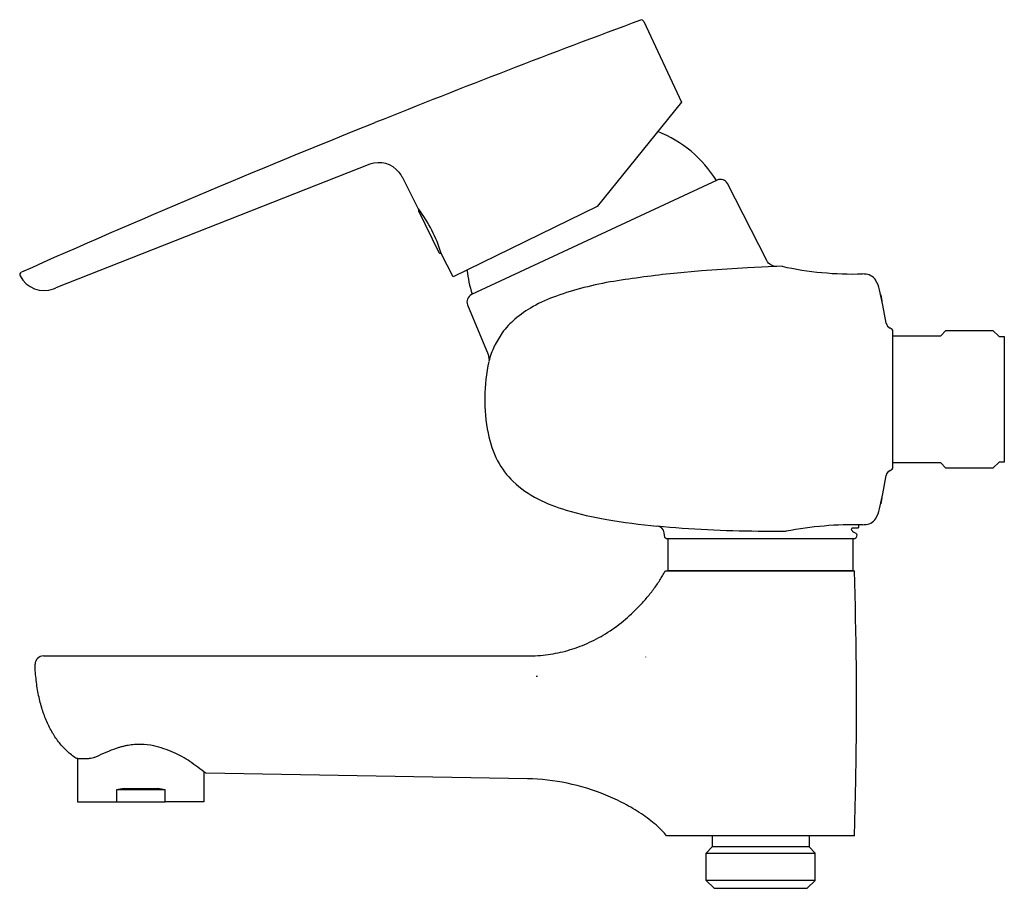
# Model space of a CAD drawing. Header units: millimetres. Extents: x -186 to 0, y -92 to 72.
import ezdxf

# ---------------------------------------------------------------- set-up
doc = ezdxf.new("R2010")
doc.units = ezdxf.units.MM
doc.header["$MEASUREMENT"] = 0
doc.layers.add('PLANNING', color=1, linetype='Continuous')

# ---------------------------------------------------------------- blocks, each defined once
blk = doc.blocks.new('250000_r')
at = {"layer": 'PLANNING'}
for p, q in [((-68.05, 71.32, 0), (-60.95, 56.07, 0)), ((-60.95, 56.07, 0), (-76.86, 36.42, 0)), ((-119.78, 44.37, 0), (-179.05, 21.02, 0)), ((-110.58, 35.93, 0), (-113.63, 41.94, 0)), ((-110.58, 35.6, 0), (-106.72, 27.69, 0)), ((-110.58, 35.6, 0), (-110.58, 35.6, 0)), ((-76.86, 36.42, 0), (-104.06, 23.15, 0)), ((-106.72, 27.69, 0), (-106.72, 27.69, 0)), ((-106.34, 27.66, 0), (-106.45, 27.6, 0)), ((-104.06, 23.15, 0), (-106.31, 27.56, 0)), ((-57.13, 24.25, 0), (-62.39, 23.78, 0)), ((-48.5, 24.83, 0), (-57.13, 24.25, 0)), ((-41.96, 25.11, 0), (-48.5, 24.83, 0)), ((-26.43, 23.65, 0), (-26.79, 23.68, 0)), ((-22.9, 17.78, 0), (-23.53, 20.68, 0)), ((-23.33, 19.75, 0), (-23.14, 18.54, 0)), ((-22.32, 14.36, 0), (-22.9, 17.78, 0)), ((-21.15, 13.21, 0), (-21.57, 13.45, 0)), ((-21.05, 13.02, 0), (-21.15, 13.21, 0)), ((-21.05, -13.02, 0), (-21.05, 13.02, 0)), ((-21, 12), (-12, 12)), ((-12, 12), (-11.03, 12.97)), ((-11.03, 12.97), (-2.14, 12.97)), ((-2.14, 12.97), (-1, 11.85)), ((-1, 11.85), (0, 11.85)), ((0, 11.85), (0, -11.85)), ((-12, -12), (-21, -12)), ((-11.03, -12.97), (-12, -12)), ((-2.14, -12.97), (-11.03, -12.97)), ((-1, -11.85), (-2.14, -12.97)), ((0, -11.85), (-1, -11.85)), ((-22.91, -17.81, 0), (-22.33, -14.37, 0)), ((-21.57, -13.45, 0), (-21.15, -13.21, 0)), ((-21.15, -13.21, 0), (-21.05, -13.02, 0)), ((-23.53, -20.68, 0), (-22.91, -17.81, 0)), ((-23.14, -18.53, 0), (-23.33, -19.75, 0)), ((-26.79, -23.68, 0), (-26.43, -23.65, 0)), ((-46.44, -24.86, 0), (-41.17, -24.91, 0)), ((-64.03, -32.4, 0), (-28.3, -32.4, 0)), ((-182.97, -50.09, 0), (-182.97, -50.02, 0)), ((-181.37, -48.43, 0), (-90, -48.43, 0)), ((-67.71, -48.63, 0), (-67.71, -48.64, 0)), ((-88.14, -52.29, 0), (-88.4, -52.29, 0)), ((-174.93, -67.81, 0), (-174.93, -75.95, 0)), ((-151.08, -70.31, 0), (-151.08, -75.95, 0)), ((-90, -71.63, 0), (-150.75, -70.57, 0)), ((-167.61, -73.74, 0), (-167.61, -75.95, 0)), ((-158.4, -73.74, 0), (-167.61, -73.74, 0)), ((-166.16, -73.45, 0), (-159.85, -73.45, 0)), ((-158.4, -75.95, 0), (-158.4, -73.74, 0)), ((-174.93, -75.95, 0), (-167.61, -75.95, 0)), ((-167.61, -75.95, 0), (-158.4, -75.95, 0)), ((-151.08, -75.95, 0), (-158.4, -75.95, 0)), ((-63.74, -82.4, 0), (-63.75, -82.39, 0)), ((-28.3, -82.4, 0), (-63.74, -82.4, 0)), ((-55.15, -82.4, 0), (-55.15, -84.5, 0)), ((-36.85, -82.4, 0), (-36.85, -84.5, 0)), ((-55.15, -84.5), (-56.29, -85.64)), ((-36.85, -84.5), (-55.15, -84.5)), ((-36.85, -84.5), (-35.71, -85.64)), ((-56.29, -85.64), (-35.71, -85.64)), ((-56.29, -90.81), (-56.29, -85.64)), ((-35.71, -90.81), (-35.71, -85.64)), ((-35.71, -90.81), (-56.29, -90.81)), ((-54.8, -92.3), (-56.29, -90.81)), ((-37.2, -92.3), (-35.71, -90.81)), ((-54.8, -92.3), (-37.2, -92.3))]:
    blk.add_line(p, q, dxfattribs=at)
for points in [[(-42.95, 25.09, -0.28904), (-44.83, 26.21), (-52.25, 40.73, 0.400024), (-54.21, 41.39), (-100.57, 19.77, 0.39863), (-101.31, 17.81), (-97.4, 8.49), (-97.25, 7.4)], [(-28.63, -24.97), (-28.03, -25.28, -0.2833), (-27.86, -25.59), (-27.95, -26.07, -0.339006), (-28.24, -26.3), (-63.76, -26.3, -0.324597), (-64.05, -26.07), (-64.21, -25.17, 0.329612), (-65.5, -23.91)], [(-27.5, -23.69), (-27.52, -24.1), (-27.65, -24.3), (-28.71, -24.3), (-28.87, -24.36), (-28.92, -24.66, -0.452369), (-28.65, -25.01)]]:
    blk.add_lwpolyline(points, format="xyb", dxfattribs=at)
blk.add_lwpolyline([(-63.5, -26.3), (-63.5, -32.3), (-28.5, -32.3), (-28.5, -26.3)], dxfattribs=at)
for centre, radius, start, end in [((629.99, -1812.37, 0), 2009.33, 110.34745, 111.87943), ((-68.51, 71.11, 0), 0.5, 25, 110.3474), ((626.63, -1803.67, 0), 2000, 111.88301, 113.95932), ((-73.85, 29.14, 0), 23, 31.9798, 68.4877), ((-118.08, 39.67, 0), 5, 39.5025, 109.8933), ((-117.97, 39.77, 0), 4.85, 26.5959, 39.5025), ((-110.4, 35.69, 0), 0.2, 124.9581, 205.9806), ((-131.53, 20.02, 0), 26.31, 26.913, 37.2186), ((-130.92, 20.19, 0), 25.69, 16.6564, 27.1802), ((-106.54, 27.78, 0), 0.201, 206.3493, 295.6492), ((-78.57, 26.94, 0), 23, 186.253, 198.0202), ((-28.55, 86.17, 0), 62.51, 257.6128, 271.6168), ((-185.35, 23.54, 0), 0.5, 113.9593, 206.0443), ((-181.26, 25.61, 0), 5.08, 206.8524, 290.83), ((-39.36, -192.24, 0), 217.24, 96.0846, 99.0988), ((-26.38, 21.15, 0), 2.49, 32.4781, 91.0107), ((-29.63, 19.23, 0), 6.26, 13.3988, 31.4024), ((-194.09, 59.31, 0), 41.13, 290.83, 291.432), ((-61.62, -46.61, 0), 69.98, 104.6767, 109.1312), ((-64.36, -36.12, 0), 59.14, 99.0988, 104.6767), ((-75.93, -5.36, 0), 26.32, 109.1312, 119.6987), ((-77.35, -2.86, 0), 23.44, 119.6987, 129.9285), ((-83.57, 4.57, 0), 13.76, 129.9285, 144.5501), ((-20.78, 14.87, 0), 1.62, 198.2419, 241.0957), ((-80.48, 2.37, 0), 17.54, 144.5501, 154.1537), ((-83.65, 3.91, 0), 14.02, 154.1537, 166.5159), ((-20.79, -14.87, 0), 1.62, 118.8723, 161.9308), ((-29.63, -19.23, 0), 6.27, 328.6018, 346.6085), ((-44.26, 210.28, 0), 235.15, 264.8053, 269.469), ((-28.34, -90.43, 0), 66.76, 88.6656, 101.0772), ((-26.38, -21.16, 0), 2.49, 268.9895, 327.5219), ((-809.3, -57.4, 0), 781.4, 359.19542, 1.8334), ((-181.37, -50.03, 0), 1.6, 90, 179.6156), ((-163.23, -78.16, 0), 13.03, 78.1497, 88.9831), ((-164.45, -83.3, 0), 18.3, 65.3732, 77.7157), ((-164.82, -84.78, 0), 19.81, 55.9146, 66.1805), ((-181.6, -109.23, 0), 49.46, 51.4137, 55.6963), ((-809.43, -57.4, 0), 781.53, 358.16672, 359.19542), ((-163.4, -91.07, 0), 17.84, 98.8871, 103.6366), ((-162.6, -91.07, 0), 17.84, 76.3634, 81.1129)]:
    blk.add_arc(centre, radius, start, end, dxfattribs=at)
for points, knots in [([(-97.29, 7.17, 0), (-97.82, 4.94, 0), (-98.28, 0.39, 0), (-97.77, -6.03, 0), (-96.02, -11.55, 0), (-91.5, -17.49, 0), (-83.89, -20.88, 0), (-74.54, -22.91, 0), (-68.72, -23.62, 0), (-65.56, -23.91, 0)], [372.281721, 372.281721, 372.281721, 372.281721, 379.153932, 385.964789, 391.486878, 396.393483, 407.866703, 415.730384, 425.30423, 425.30423, 425.30423, 425.30423]), ([(-90, -48.43, 0), (-88.7, -48.43, 0), (-86.13, -48.26, 0), (-82.33, -47.47, 0), (-78.69, -46.14, 0), (-75.17, -44.28, 0), (-71.86, -41.9, 0), (-69.29, -39.51, 0), (-67.39, -37.38, 0), (-66.06, -35.69, 0), (-65.08, -34.25, 0), (-64.47, -33.25, 0), (-64.19, -32.74, 0), (-64.08, -32.51, 0), (-64.03, -32.4, 0)], [323.501208, 323.501208, 323.501208, 323.501208, 327.403749, 331.206225, 335.108766, 339.011306, 343.113979, 347.316718, 349.518154, 351.669557, 353.77093, 354.746567, 355.171839, 355.52207, 355.52207, 355.52207, 355.52207]), ([(-175.25, -67.74, 0), (-175.84, -67.34, 0), (-176.96, -66.45, 0), (-178.44, -64.84, 0), (-179.72, -62.97, 0), (-180.8, -60.84, 0), (-181.67, -58.46, 0), (-182.34, -55.86, 0), (-182.78, -53.03, 0), (-182.93, -51.08, 0), (-182.97, -50.09, 0)], [209.572247, 209.572247, 209.572247, 209.572247, 211.718586, 213.842511, 216.111272, 218.524837, 220.986662, 223.689873, 226.586151, 229.556546, 229.556546, 229.556546, 229.556546]), ([(-163, -65.14, 0), (-163.39, -65.13, 0), (-163.99, -65.15, 0), (-164.78, -65.23, 0), (-165.38, -65.31, 0), (-165.97, -65.43, 0), (-166.57, -65.57, 0), (-168.29, -66.07, 0), (-169.75, -66.69, 0), (-170.99, -67.29, 0)], [196.857713, 196.857713, 196.857713, 196.857713, 198.024713, 198.651234, 199.236989, 199.840182, 200.471608, 201.084774, 205.208451, 205.208451, 205.208451, 205.208451]), ([(-170.99, -67.29, 0), (-171.14, -67.36, 0), (-171.38, -67.46, 0), (-171.7, -67.58, 0), (-172.02, -67.68, 0), (-172.47, -67.79, 0), (-173.06, -67.88, 0), (-173.77, -67.9, 0), (-174.39, -67.87, 0), (-174.84, -67.82, 0), (-175.08, -67.78, 0), (-175.2, -67.76, 0), (-175.25, -67.74, 0)], [205.208451, 205.208451, 205.208451, 205.208451, 205.704602, 206.001306, 206.241249, 206.708688, 207.371171, 208.046043, 208.837437, 209.212941, 209.410047, 209.572247, 209.572247, 209.572247, 209.572247]), ([(-63.75, -82.39, 0), (-64.02, -82.05, 0), (-64.66, -81.33, 0), (-65.77, -80.3, 0), (-67.07, -79.25, 0), (-69.04, -77.85, 0), (-71.73, -76.26, 0), (-76.34, -74.11, 0), (-82.43, -72.25, 0), (-87.48, -71.68, 0), (-90, -71.63, 0)], [96.554295, 96.554295, 96.554295, 96.554295, 97.873851, 99.42094, 101.104526, 102.879116, 106.655807, 110.478001, 118.122389, 125.67577, 125.67577, 125.67577, 125.67577])]:
    blk.add_open_spline(points, degree=3, knots=knots, dxfattribs=at)

msp = doc.modelspace()

# ---------------------------------------------------------------- block references
msp.add_blockref('250000_r', (0, 0))

doc.saveas('drawing.dxf')
